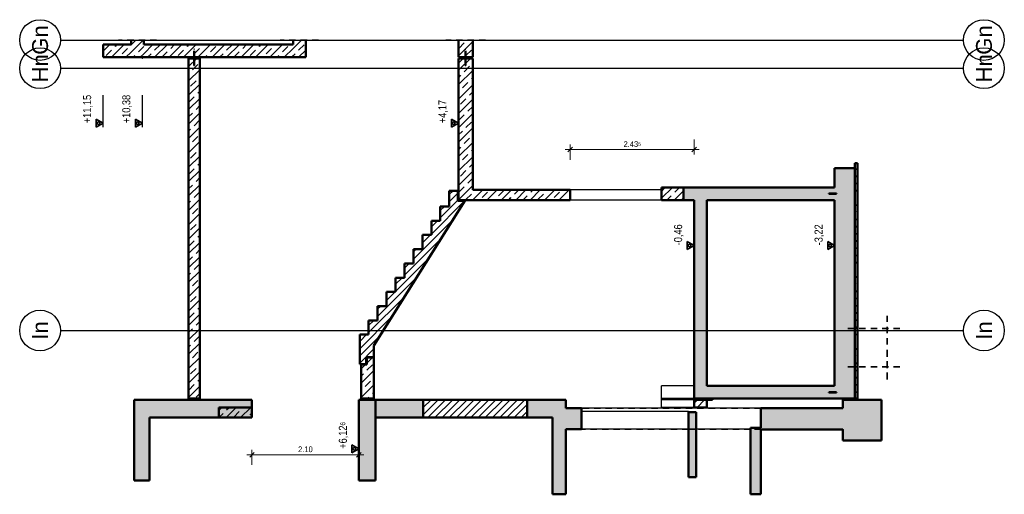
# Model space of a CAD drawing. Header units: millimetres. Extents: x 0 to 78.9, y -26.7 to 42.
# Tile 54 of 68: x 48.9 to 68.3, y -26.7 to -17.4. Entities that reach past the tile are written whole.
import ezdxf
from ezdxf.enums import TextEntityAlignment as Align

# ---------------------------------------------------------------- set-up
doc = ezdxf.new("R2010")
doc.units = ezdxf.units.MM
doc.linetypes.add('HIDDEN', pattern=[0.375, 0.25, -0.125])
for name, color, linetype, lineweight in [('01_Anbau Wände_Linien_Parkett', 7, 'Continuous', 20), ('Achsen', 7, 'Continuous', 20), ('Schraffuren', 7, 'Continuous', 20), ('Texte', 7, 'Continuous', 20)]:
    doc.layers.add(name, color=color, linetype=linetype, lineweight=lineweight)
doc.styles.add('Arial', font='arial.ttf')
doc.styles.add('Arial Narrow', font='ARIALN.TTF')
doc.dimstyles.new('Arch_Strakon_dimstyle', dxfattribs={"dimtxt": 11.25, "dimasz": 1, "dimexe": 1.25, "dimexo": 0.0625, "dimgap": 1, "dimtad": 0, "dimdec": 5, "dimzin": 12, "dimdsep": 46, "dimtxsty": 'Arial Narrow', "dimblk": 'Arrowhead_Tick', "dimsah": 1, "dimcen": 0, "dimse1": 1, "dimse2": 1, "dimclrd": 6, "dimclrt": 3, "dimazin": 0, "dimtfac": 1, "dimtdec": 4, "dimtmove": 0, "dimatfit": 3, "dimldrblk": 'NONE', "dimfxl": 1, "dimtvp": 1, "dimtolj": 1, "dimtzin": 0, "dimlwd": 13, "dimarcsym": 2})
pattern_1 = [(45, (0, 0), (-0.14142136, 0.14142136), [0.15, -0.1]), (45, (-0.07071, 0.07071), (-0.14142136, 0.14142136), [])]
pattern_2 = [(45, (0, 0), (-0.07071068, 0.07071068), [])]

# ---------------------------------------------------------------- blocks, each defined once
blk = doc.blocks.new('Arrowhead_Tick')
at = {"color": 0, "linetype": 'Continuous', "lineweight": -2}
for p, q in [((0, 20), (0, -10)), ((-1, 0), (0, 0)), ((10, 0), (0, 0))]:
    blk.add_line(p, q, dxfattribs=at)
at = {"color": 2, "linetype": 'Continuous', "lineweight": 35}
blk.add_line((4.4, 4.4), (-4.4, -4.4), dxfattribs=at)
blk = doc.blocks.new('*D572')
at = {"layer": 'Achsen', "color": 6, "linetype": 'Continuous', "lineweight": 13}
blk.add_line((59.757, -19.95), (62.172, -19.95), dxfattribs=at)
at = {"layer": 'Defpoints', "color": 0}
for p in [(62.182, -19.95), (59.747, -20.743), (62.182, -20.943)]:
    blk.add_point(p, dxfattribs=at)
at = {"layer": 'Achsen', "color": 6, "lineweight": 13, "xscale": 0.01, "yscale": 0.01, "zscale": 0.01, "rotation": 180}
blk.add_blockref('Arrowhead_Tick', (59.747, -19.95), dxfattribs=at)
at = {"layer": 'Achsen', "color": 6, "lineweight": 13, "xscale": 0.01, "yscale": 0.01, "zscale": 0.01}
blk.add_blockref('Arrowhead_Tick', (62.182, -19.95), dxfattribs=at)
at = {"layer": 'Achsen', "color": 3, "lineweight": 35, "insert": (60.965, -19.843), "char_height": 0.1125, "attachment_point": 5, "style": 'Arial Narrow'}
blk.add_mtext('\\A1;2.43{\\A1;\\H.6x;\\S5;}', dxfattribs=at)
blk = doc.blocks.new('_None')
blk = doc.blocks.new('*D573')
at = {"layer": 'Achsen', "color": 6, "linetype": 'Continuous', "lineweight": 13}
blk.add_line((53.506, -25.95), (55.586, -25.95), dxfattribs=at)
at = {"layer": 'Defpoints', "color": 0}
for p in [(53.496, -24.868), (55.596, -24.868), (55.596, -25.95)]:
    blk.add_point(p, dxfattribs=at)
at = {"layer": 'Achsen', "color": 6, "lineweight": 13, "xscale": 0.01, "yscale": 0.01, "zscale": 0.01, "rotation": 180}
blk.add_blockref('Arrowhead_Tick', (53.496, -25.95), dxfattribs=at)
at = {"layer": 'Achsen', "color": 6, "lineweight": 13, "xscale": 0.01, "yscale": 0.01, "zscale": 0.01}
blk.add_blockref('Arrowhead_Tick', (55.596, -25.95), dxfattribs=at)
at = {"layer": 'Achsen', "color": 3, "lineweight": 35, "insert": (54.546, -25.843), "char_height": 0.1125, "attachment_point": 5, "style": 'Arial Narrow'}
blk.add_mtext('\\A1;2.10', dxfattribs=at)

msp = doc.modelspace()

# ---------------------------------------------------------------- hatches: boundary and pattern name
at = {"layer": 'Schraffuren', "lineweight": 35}
h = msp.add_hatch(dxfattribs=at)
h.set_pattern_fill('bB', color=2, scale=0.01, angle=45, style=0, pattern_type=2)
h.set_pattern_definition(pattern_1)
h.paths.add_polyline_path([(51.1222053, -18.1369052), (51.1222053, -17.886905), (50.5722053, -17.886905), (50.5722053, -18.136905)])
h = msp.add_hatch(dxfattribs=at)
h.set_pattern_fill('bB', color=2, scale=0.01, angle=45, style=0, pattern_type=2)
h.set_pattern_definition(pattern_1)
h.paths.add_polyline_path([(51.3722053, -18.1369052), (51.3722053, -17.7969052), (51.1222053, -17.7969052), (51.1222053, -18.1369052)])
h = msp.add_hatch(dxfattribs=at)
h.set_pattern_fill('bB', color=2, scale=0.01, angle=45, style=0, pattern_type=2)
h.set_pattern_definition(pattern_1)
h.paths.add_polyline_path([(54.3022053, -18.1369052), (54.3022053, -17.8869052), (51.3722053, -17.8869052), (51.3722053, -18.1369052)])
h = msp.add_hatch(dxfattribs=at)
h.set_pattern_fill('bB', color=2, scale=0.01, angle=45, style=0, pattern_type=2)
h.set_pattern_definition(pattern_1)
h.paths.add_polyline_path([(54.5521993, -18.1368036), (54.5521993, -17.7969052), (54.3021993, -17.7969052), (54.3021993, -18.1368036)])
h = msp.add_hatch(dxfattribs=at)
h.set_pattern_fill('bB', color=2, scale=0.01, angle=45, style=0, pattern_type=2)
h.set_pattern_definition(pattern_1)
h.paths.add_polyline_path([(57.8321993, -18.1369052), (57.8321993, -17.7969052), (57.5521993, -17.7969052), (57.5521993, -18.1369052)])
h = msp.add_hatch(dxfattribs=at)
h.set_pattern_fill('bB', color=2, scale=0.01, angle=45, style=0, pattern_type=2)
h.set_pattern_definition(pattern_1)
h.paths.add_polyline_path([(52.4722053, -24.8434869), (52.4722053, -18.156905), (52.2522053, -18.156905), (52.2522053, -24.8434869)])
h = msp.add_hatch(dxfattribs=at)
h.set_pattern_fill('bB', color=2, scale=0.01, angle=45, style=0, pattern_type=2)
h.set_pattern_definition(pattern_1)
h.paths.add_polyline_path([(57.8321993, -20.9434841), (57.8321993, -18.156905), (57.5521993, -18.156905), (57.5521993, -20.9434841)])
h = msp.add_hatch(dxfattribs=at)
h.set_pattern_fill('bB', color=2, scale=0.01, angle=45, style=0, pattern_type=2)
h.set_pattern_definition(pattern_1)
h.paths.add_polyline_path([(65.3922053, -20.21848), (65.3422053, -20.21848), (65.3422053, -24.8434869), (65.3922053, -24.8434869)])
at = {"layer": 'Schraffuren', "lineweight": 35, "true_color": 0x8fb3da}
for points in [[(65.3422053, -20.31848), (64.9422053, -20.31848), (64.9422053, -24.8434903), (65.3422053, -24.8434869)], [(64.9422053, -20.94348), (64.9422053, -20.69348), (61.9722053, -20.69348), (61.9722053, -20.9434807)], [(62.4322053, -24.5934869), (62.4322053, -20.94348), (62.1822053, -20.94348), (62.1822053, -24.5934869)], [(64.9422053, -24.8434903), (64.9422053, -24.5934869), (62.1822053, -24.5934869), (62.1822053, -24.8434869)]]:
    msp.add_hatch(color=151, dxfattribs=at).paths.add_polyline_path(points)
at = {"layer": 'Schraffuren', "lineweight": 35}
h = msp.add_hatch(dxfattribs=at)
h.set_pattern_fill('bB', color=2, scale=0.01, angle=45, style=0, pattern_type=2)
h.set_pattern_definition(pattern_1)
h.paths.add_polyline_path([(61.9722053, -20.9434807), (61.9722053, -20.69348), (61.540589, -20.69348), (61.540589, -20.9434807)])
h = msp.add_hatch(dxfattribs=at)
h.set_pattern_fill('Mau', color=2, scale=0.01, angle=45, style=0, pattern_type=2)
h.set_pattern_definition(pattern_2)
h.paths.add_polyline_path([(55.8921993, -23.7988659), (57.6775993, -20.9585018), (57.5421993, -20.9585018), (57.5421993, -20.7585018), (57.3721993, -20.7585018), (57.3721993, -21.0685018), (57.1961993, -21.0685018), (57.1961993, -21.3485018), (57.0201993, -21.3485018), (57.0201993, -21.6285018), (56.8441993, -21.6285018), (56.8441993, -21.9085018), (56.6681993, -21.9085018), (56.6681993, -22.1885018), (56.4921993, -22.1885018), (56.4921993, -22.4685018), (56.3161993, -22.4685018), (56.3161993, -22.7485018), (56.1401993, -22.7485018), (56.1401993, -23.0285018), (55.9641993, -23.0285018), (55.9641993, -23.3085018), (55.7881993, -23.3085018), (55.7881993, -23.5885018), (55.6121993, -23.5885018), (55.6121993, -24.1685018), (55.7421993, -24.1685018), (55.7421993, -24.0285018), (55.8921993, -24.0285018)])
h = msp.add_hatch(dxfattribs=at)
h.set_pattern_fill('bB', color=2, scale=0.01, angle=45, style=0, pattern_type=2)
h.set_pattern_definition(pattern_1)
h.paths.add_polyline_path([(59.7472053, -20.9434807), (59.7472053, -20.7434807), (57.8321877, -20.7434807), (57.8321993, -20.9434841)])
at = {"layer": 'Schraffuren', "lineweight": 35, "true_color": 0xe9e9e9}
for points in [[(64.9772053, -20.8234841), (64.9772053, -20.8134841), (64.8272053, -20.8134841), (64.8272053, -20.8234841)], [(64.9772053, -24.7284869), (64.9772053, -24.7184869), (64.8272053, -24.7184869), (64.8272053, -24.7284869)], [(62.5422053, -24.8434903), (62.2122053, -24.8434903), (62.2122053, -24.8684903), (62.5422053, -24.8684903)]]:
    msp.add_hatch(color=254, dxfattribs=at).paths.add_polyline_path(points)
at = {"layer": 'Schraffuren', "lineweight": 35}
h = msp.add_hatch(dxfattribs=at)
h.set_pattern_fill('bB', color=2, scale=0.01, angle=45, style=0, pattern_type=2)
h.set_pattern_definition(pattern_1)
h.paths.add_polyline_path([(55.8921993, -24.0385018), (55.7521993, -24.0385018), (55.7521993, -24.1785018), (55.6421993, -24.1785018), (55.6421993, -24.8434903), (55.8921993, -24.8434903)])
at = {"layer": 'Schraffuren', "lineweight": 35, "true_color": 0x4b4b4b}
for points in [[(51.4822019, -26.4575076), (51.4822019, -24.867579), (51.1822019, -24.867579), (51.1822019, -26.4575076)], [(53.4958529, -25.2175597), (53.4958529, -24.8675597), (51.4822019, -24.867579), (51.4822019, -25.2175597)], [(55.9258529, -26.4574882), (55.9258529, -24.8675597), (55.5958529, -24.8675597), (55.5958529, -26.4574882)], [(56.8622019, -25.2175597), (56.8622019, -24.8675597), (55.9235019, -24.8675597), (55.9235019, -25.2175597)], [(59.4022072, -25.2175571), (59.4022072, -24.867579), (58.9022072, -24.8675597), (58.9022072, -25.2175597)], [(59.6622086, -24.8675597), (59.4022072, -24.867579), (59.4022072, -26.7274706), (59.6622086, -26.7274706)], [(65.8622065, -25.6684903), (65.8622065, -24.8684903), (65.1017548, -24.8684903), (65.1017548, -25.6684903)], [(59.9722065, -25.4474443), (59.9722065, -25.0330118), (59.6622086, -25.0330118), (59.6622086, -25.4474443)], [(62.221213, -25.1156463), (62.0722126, -25.1156463), (62.0722126, -26.3929972), (62.221213, -26.3929972)], [(65.1017548, -25.0347317), (63.4922153, -25.0347317), (63.4922153, -25.4502462), (65.1017548, -25.4502462)], [(63.4922153, -25.4211707), (63.2922153, -25.4211707), (63.2922153, -26.7274706), (63.4922153, -26.7274706)]]:
    msp.add_hatch(color=251, dxfattribs=at).paths.add_polyline_path(points)
at = {"layer": 'Schraffuren', "lineweight": 35}
h = msp.add_hatch(dxfattribs=at)
h.set_pattern_fill('Mau', color=2, scale=0.01, angle=45, style=0, pattern_type=2)
h.set_pattern_definition(pattern_2)
h.paths.add_polyline_path([(58.9022072, -25.2175597), (58.9022072, -24.8675597), (56.8622019, -24.8675597), (56.8622072, -25.2175597)])
h = msp.add_hatch(dxfattribs=at)
h.set_pattern_fill('bB', color=2, scale=0.01, angle=45, style=0, pattern_type=2)
h.set_pattern_definition(pattern_1)
h.paths.add_polyline_path([(62.4322053, -25.0184869), (62.4322053, -24.8684869), (62.1822053, -24.8684869), (62.1822053, -25.0184869)])
h = msp.add_hatch(dxfattribs=at)
h.set_pattern_fill('bB', color=2, scale=0.01, angle=45, style=0, pattern_type=2)
h.set_pattern_definition(pattern_1)
h.paths.add_polyline_path([(53.4958529, -25.2175597), (53.4958529, -25.0175597), (52.8458529, -25.0175597), (52.8458529, -25.2175597)])

# ---------------------------------------------------------------- linework, layer by layer
at = {"color": 3, "linetype": 'Continuous', "lineweight": 25}
for p, q in [((49.7329302, -17.7969052), (67.4752982, -17.7969052)), ((49.7329302, -18.3519052), (67.4752982, -18.3519052)), ((49.7329302, -23.5069052), (67.4752982, -23.5069052))]:
    msp.add_line(p, q, dxfattribs=at)
at = {"color": 2, "linetype": 'HIDDEN', "lineweight": 35, "ltscale": 0.5}
for p, q in [((51.6222053, -17.7969052), (50.8722053, -17.7969052)), ((54.8021993, -17.7969052), (54.0521993, -17.7969052)), ((58.0821993, -17.7969052), (57.3021993, -17.7969052)), ((65.9752982, -24.4593335), (65.9752982, -23.2154949)), ((66.2252982, -23.4654949), (65.1422053, -23.4654949)), ((65.9752982, -24.471479), (65.9752982, -23.9593335)), ((66.2252982, -24.221479), (65.1422053, -24.221479))]:
    msp.add_line(p, q, dxfattribs=at)
at = {"color": 3, "linetype": 'Continuous', "lineweight": 25}
for centre in [(49.3329302, -17.7969052), (67.8752982, -17.7969052), (49.3329302, -18.3519052), (67.8752982, -18.3519052), (49.3329302, -23.5069052), (67.8752982, -23.5069052)]:
    msp.add_circle(centre, 0.4, dxfattribs=at)
at = {"layer": '01_Anbau Wände_Linien_Parkett', "color": 2, "linetype": 'HIDDEN', "lineweight": 35, "ltscale": 0.5}
for p, q in [((52.3542053, -18.1369052), (52.3542053, -17.9769016)), ((52.3548143, -17.9769016), (52.3542053, -17.9769016)), ((52.3565485, -17.9769016), (52.3548143, -17.9769016)), ((52.3591439, -17.9769016), (52.3565485, -17.9769016)), ((52.3622053, -17.9769016), (52.3591439, -17.9769016)), ((52.3652668, -17.9769016), (52.3622053, -17.9769016)), ((52.3678622, -17.9769016), (52.3652668, -17.9769016)), ((52.3695964, -17.9769016), (52.3678622, -17.9769016)), ((52.3702053, -17.9769016), (52.3695964, -17.9769016)), ((52.3702053, -18.1369052), (52.3702053, -17.9769016)), ((57.6842053, -18.1369052), (57.6842053, -17.9769016)), ((57.6848143, -17.9769016), (57.6842053, -17.9769016)), ((57.6865485, -17.9769016), (57.6848143, -17.9769016)), ((57.6891439, -17.9769016), (57.6865485, -17.9769016)), ((57.6922053, -17.9769016), (57.6891439, -17.9769016)), ((57.6952668, -17.9769016), (57.6922053, -17.9769016)), ((57.6978622, -17.9769016), (57.6952668, -17.9769016)), ((57.6995964, -17.9769016), (57.6978622, -17.9769016)), ((57.7002053, -17.9769016), (57.6995964, -17.9769016)), ((57.7002053, -18.1369052), (57.7002053, -17.9769016)), ((52.3542053, -18.2969016), (52.3542053, -18.156905)), ((52.3702053, -18.2969016), (52.3702053, -18.156905)), ((57.6842053, -18.2969016), (57.6842053, -18.156905)), ((57.7002053, -18.2969016), (57.7002053, -18.156905)), ((52.3548143, -18.2969016), (52.3542053, -18.2969016)), ((52.3565485, -18.2969016), (52.3548143, -18.2969016)), ((52.3591439, -18.2969016), (52.3565485, -18.2969016)), ((52.3622053, -18.2969016), (52.3591439, -18.2969016)), ((52.3652668, -18.2969016), (52.3622053, -18.2969016)), ((52.3678622, -18.2969016), (52.3652668, -18.2969016)), ((52.3695964, -18.2969016), (52.3678622, -18.2969016)), ((52.3702053, -18.2969016), (52.3695964, -18.2969016)), ((57.6848143, -18.2969016), (57.6842053, -18.2969016)), ((57.6865485, -18.2969016), (57.6848143, -18.2969016)), ((57.6891439, -18.2969016), (57.6865485, -18.2969016)), ((57.6922053, -18.2969016), (57.6891439, -18.2969016)), ((57.6952668, -18.2969016), (57.6922053, -18.2969016)), ((57.6978622, -18.2969016), (57.6952668, -18.2969016)), ((57.6995964, -18.2969016), (57.6978622, -18.2969016)), ((57.7002053, -18.2969016), (57.6995964, -18.2969016)), ((61.5411854, -20.7434807), (61.540589, -20.7434807)), ((61.5411854, -20.9434807), (61.5411854, -20.7434807)), ((61.5412877, -20.7434807), (61.5411854, -20.7434807)), ((61.5412877, -20.9434807), (61.5412877, -20.7434807)), ((65.3922053, -23.4654949), (65.3422053, -23.4654949)), ((65.3922053, -24.221479), (65.3422053, -24.221479)), ((63.4922153, -25.0330418), (59.9722065, -25.0330418)), ((65.1017548, -25.0370922), (65.1017548, -25.0347317)), ((62.0722126, -25.4478116), (59.9722065, -25.4478116)), ((62.221213, -25.4487616), (62.0722126, -25.4487616)), ((63.2922153, -25.4478116), (62.221213, -25.4478116)), ((63.4922153, -25.4487616), (63.2922153, -25.4487616)), ((63.4922153, -25.4485236), (63.4922153, -25.4478116)), ((65.1017548, -25.4478116), (63.4922153, -25.4478116)), ((63.4922153, -25.4487616), (63.4922153, -25.4485236)), ((65.1017548, -25.4485236), (63.4922153, -25.4485236)), ((63.4922153, -25.4502462), (63.4922153, -25.4487616)), ((65.1017548, -25.4487616), (63.4922153, -25.4487616)), ((65.1017548, -25.4485236), (65.1017548, -25.4478116)), ((65.1017548, -25.4487616), (65.1017548, -25.4485236)), ((65.1017548, -25.4502462), (65.1017548, -25.4487616))]:
    msp.add_line(p, q, dxfattribs=at)
at = {"layer": 'Achsen', "color": 3, "linetype": 'Continuous', "lineweight": 25}
for p, q in [((52.3542053, -18.156905), (52.3542053, -18.1369052)), ((52.3702053, -18.156905), (52.3702053, -18.1369052)), ((57.6842053, -18.156905), (57.6842053, -18.1369052)), ((57.7002053, -18.156905), (57.7002053, -18.1369052)), ((50.5722053, -19.5119384), (50.5722053, -18.8835134)), ((51.3422053, -19.5119384), (51.3422053, -18.8835134)), ((57.5521993, -19.5119384), (57.5521993, -18.9827384)), ((61.540589, -20.7434807), (59.7472053, -20.7434807)), ((61.5406525, -20.9434841), (59.7472053, -20.9434841)), ((62.1822053, -21.9119384), (62.1822053, -21.4268384)), ((64.9422053, -21.9119384), (64.9422053, -21.4268384)), ((61.5438217, -24.8434869), (61.5438217, -24.5934869)), ((62.1822053, -24.5934869), (61.5438217, -24.5934869)), ((61.5422053, -24.8684903), (61.5422053, -24.8434903)), ((61.5438217, -24.8434903), (61.5422053, -24.8434903)), ((61.5422053, -25.0184869), (61.5422053, -24.8684903)), ((62.1822053, -24.8684903), (61.5422053, -24.8684903)), ((62.1822053, -24.8434903), (61.5438217, -24.8434903)), ((59.9722065, -25.0330118), (59.9722065, -25.0328251)), ((65.1017548, -25.0328251), (59.9722065, -25.0328251)), ((62.0722065, -25.097425), (59.9722065, -25.097425)), ((62.1822053, -25.0184869), (61.5422053, -25.0184869)), ((62.0722065, -25.1156463), (62.0722065, -25.097425)), ((63.4922153, -25.0347317), (63.4922153, -25.0330418)), ((65.1017548, -25.0330418), (63.4922153, -25.0330418)), ((55.5958529, -25.9119384), (55.5958529, -25.3083197)), ((59.9722065, -25.4487525), (59.9722065, -25.4474443)), ((62.0722126, -25.4487616), (59.9722065, -25.4487616)), ((63.2922153, -25.4487616), (62.221213, -25.4487616))]:
    msp.add_line(p, q, dxfattribs=at)
at = {"layer": 'Achsen', "color": 2, "linetype": 'Continuous', "lineweight": 35}
for p, q in [((50.5722053, -19.4331884), (50.4358103, -19.3544384)), ((50.4358103, -19.3544384), (50.4358103, -19.5119384)), ((50.5040078, -19.3938134), (50.4358103, -19.4331884)), ((50.4358103, -19.5119384), (50.5722053, -19.4331884)), ((50.4358103, -19.4331884), (50.5040078, -19.4725634)), ((50.5040078, -19.4725634), (50.5040078, -19.3938134)), ((51.3422053, -19.4331884), (51.2058103, -19.3544384)), ((51.2058103, -19.3544384), (51.2058103, -19.5119384)), ((51.2740078, -19.3938134), (51.2058103, -19.4331884)), ((51.2058103, -19.5119384), (51.3422053, -19.4331884)), ((51.2058103, -19.4331884), (51.2740078, -19.4725634)), ((51.2740078, -19.4725634), (51.2740078, -19.3938134)), ((57.5521993, -19.4331884), (57.4158043, -19.3544384)), ((57.4158043, -19.3544384), (57.4158043, -19.5119384)), ((57.4840018, -19.3938134), (57.4158043, -19.4331884)), ((57.4158043, -19.5119384), (57.5521993, -19.4331884)), ((57.4158043, -19.4331884), (57.4840018, -19.4725634)), ((57.4840018, -19.4725634), (57.4840018, -19.3938134)), ((62.1822053, -21.8331884), (62.0458103, -21.7544384)), ((62.0458103, -21.7544384), (62.0458103, -21.9119384)), ((62.1140078, -21.7938134), (62.0458103, -21.8331884)), ((62.0458103, -21.9119384), (62.1822053, -21.8331884)), ((62.0458103, -21.8331884), (62.1140078, -21.8725634)), ((62.1140078, -21.8725634), (62.1140078, -21.7938134)), ((64.9422053, -21.8331884), (64.8058103, -21.7544384)), ((64.8058103, -21.7544384), (64.8058103, -21.9119384)), ((64.8740078, -21.7938134), (64.8058103, -21.8331884)), ((64.8058103, -21.9119384), (64.9422053, -21.8331884)), ((64.8058103, -21.8331884), (64.8740078, -21.8725634)), ((64.8740078, -21.8725634), (64.8740078, -21.7938134)), ((55.5958529, -25.8331884), (55.4594579, -25.7544384)), ((55.4594579, -25.7544384), (55.4594579, -25.9119384)), ((55.5276554, -25.7938134), (55.4594579, -25.8331884)), ((55.4594579, -25.9119384), (55.5958529, -25.8331884)), ((55.4594579, -25.8331884), (55.5276554, -25.8725634)), ((55.5276554, -25.8725634), (55.5276554, -25.7938134))]:
    msp.add_line(p, q, dxfattribs=at)
at = {"layer": 'Achsen', "color": 4, "linetype": 'Continuous', "lineweight": 50}
for p, q in [((61.540589, -20.9434807), (61.540589, -20.69348)), ((61.9722053, -20.69348), (61.540589, -20.69348)), ((61.9722053, -20.9434841), (61.5406525, -20.9434841)), ((52.8458529, -25.2175597), (52.8458529, -25.0175597)), ((53.4958529, -25.0175597), (52.8458529, -25.0175597))]:
    msp.add_line(p, q, dxfattribs=at)
at = {"layer": 'Achsen', "color": 9, "linetype": 'Continuous', "lineweight": 0}
for centre in [(57.8321993, -17.7969052), (51.3422053, -18.156905)]:
    msp.add_circle(centre, 0.00111, dxfattribs=at)
at = {"layer": 'Texte', "color": 4, "linetype": 'Continuous', "lineweight": 50}
for p, q in [((50.5722053, -18.136905), (50.5722053, -17.886905)), ((51.1222053, -17.8869052), (50.5722053, -17.8869052)), ((51.1222053, -17.886905), (51.1222053, -17.7969052)), ((51.3722053, -17.8869052), (51.3722053, -17.7969052)), ((54.3022053, -17.8869052), (51.3722053, -17.8869052)), ((54.3021993, -17.8869052), (54.3021993, -17.7969052)), ((54.5521993, -18.1368036), (54.5521993, -17.7969052)), ((57.5521993, -18.1369052), (57.5521993, -17.7969052)), ((57.8321877, -18.1369052), (57.8321877, -17.7969052)), ((51.1222053, -18.1369052), (50.5722053, -18.1369052)), ((51.3722053, -18.1369052), (51.1222053, -18.1369052)), ((54.3022053, -18.1369052), (51.3722053, -18.1369052)), ((52.2522053, -24.8434869), (52.2522053, -18.156905)), ((52.4722053, -18.156905), (52.2522053, -18.156905)), ((52.4722053, -24.8434869), (52.4722053, -18.156905)), ((54.3021993, -18.1369052), (54.3021993, -18.1368036)), ((54.5521993, -18.1368036), (54.3021993, -18.1368036)), ((57.8321993, -18.1369052), (57.5521993, -18.1369052)), ((57.5521993, -20.9434841), (57.5521993, -18.156905)), ((57.8321993, -18.156905), (57.5521993, -18.156905)), ((57.8321877, -20.7434807), (57.8321877, -18.156905)), ((65.3422053, -24.8434869), (65.3422053, -20.21848)), ((65.3922053, -20.21848), (65.3422053, -20.21848)), ((65.3922053, -24.8434869), (65.3922053, -20.21848)), ((64.9422053, -20.69348), (64.9422053, -20.31848)), ((65.3422053, -20.31848), (64.9422053, -20.31848)), ((61.9722053, -20.9434807), (61.9722053, -20.69348)), ((64.9422053, -20.69348), (61.9722053, -20.69348)), ((57.3721993, -21.0685018), (57.3721993, -20.7585018)), ((57.5421993, -20.7585018), (57.3721993, -20.7585018)), ((57.5421993, -20.9585018), (57.5421993, -20.7585018)), ((59.7472053, -20.7434807), (57.8321877, -20.7434807)), ((59.7472053, -20.9434807), (59.7472053, -20.7434807)), ((64.8272053, -20.8234841), (64.8272053, -20.8134841)), ((64.9772053, -20.8134841), (64.8272053, -20.8134841)), ((64.9772053, -20.8234841), (64.8272053, -20.8234841)), ((64.9772053, -20.8234841), (64.9772053, -20.8134841)), ((55.8921993, -23.7988659), (57.6775993, -20.9585018)), ((57.1961993, -21.3485018), (57.1961993, -21.0685018)), ((57.3721993, -21.0685018), (57.1961993, -21.0685018)), ((57.6775993, -20.9585018), (57.5421993, -20.9585018)), ((57.8321993, -20.9434841), (57.5521993, -20.9434841)), ((59.7472053, -20.9434841), (57.8321993, -20.9434841)), ((62.1822053, -20.9434841), (61.9722053, -20.9434841)), ((62.1822053, -24.5934869), (62.1822053, -20.94348)), ((62.4322053, -24.5934869), (62.4322053, -20.94348)), ((64.9422053, -20.9434841), (62.4322053, -20.9434841)), ((64.9422053, -24.5934869), (64.9422053, -20.94348)), ((57.0201993, -21.6285018), (57.0201993, -21.3485018)), ((57.1961993, -21.3485018), (57.0201993, -21.3485018)), ((56.8441993, -21.9085018), (56.8441993, -21.6285018)), ((57.0201993, -21.6285018), (56.8441993, -21.6285018)), ((56.6681993, -22.1885018), (56.6681993, -21.9085018)), ((56.8441993, -21.9085018), (56.6681993, -21.9085018)), ((56.4921993, -22.4685018), (56.4921993, -22.1885018)), ((56.6681993, -22.1885018), (56.4921993, -22.1885018)), ((56.3161993, -22.7485018), (56.3161993, -22.4685018)), ((56.4921993, -22.4685018), (56.3161993, -22.4685018)), ((56.1401993, -23.0285018), (56.1401993, -22.7485018)), ((56.3161993, -22.7485018), (56.1401993, -22.7485018)), ((55.9641993, -23.3085018), (55.9641993, -23.0285018)), ((56.1401993, -23.0285018), (55.9641993, -23.0285018)), ((55.7881993, -23.5885018), (55.7881993, -23.3085018)), ((55.9641993, -23.3085018), (55.7881993, -23.3085018)), ((55.6121993, -24.1685018), (55.6121993, -23.5885018)), ((55.7881993, -23.5885018), (55.6121993, -23.5885018)), ((55.8921993, -24.0285018), (55.8921993, -23.7988659)), ((55.7421993, -24.1685018), (55.6121993, -24.1685018)), ((55.7421993, -24.1685018), (55.7421993, -24.0285018)), ((55.8921993, -24.0285018), (55.7421993, -24.0285018)), ((55.7521993, -24.1785018), (55.7521993, -24.0385018)), ((55.8921993, -24.0385018), (55.7521993, -24.0385018)), ((55.8921993, -24.8434903), (55.8921993, -24.0385018)), ((55.6421993, -24.8434903), (55.6421993, -24.1785018)), ((55.7521993, -24.1785018), (55.6421993, -24.1785018)), ((62.1822053, -24.8434869), (62.1822053, -24.5934869)), ((64.9422053, -24.5934869), (62.4322053, -24.5934869)), ((64.8272053, -24.7284869), (64.8272053, -24.7184869)), ((64.9772053, -24.7184869), (64.8272053, -24.7184869)), ((64.9772053, -24.7284869), (64.8272053, -24.7284869)), ((64.9772053, -24.7284869), (64.9772053, -24.7184869)), ((51.1822019, -26.4575076), (51.1822019, -24.867579)), ((51.4822019, -24.867579), (51.1822019, -24.867579)), ((53.4958529, -24.867579), (51.4822019, -24.867579)), ((52.4722053, -24.8434903), (52.2522053, -24.8434903)), ((53.4958529, -25.2175597), (53.4958529, -24.8675597)), ((55.5958529, -26.4574882), (55.5958529, -24.8675597)), ((55.9235019, -24.867579), (55.5958529, -24.867579)), ((55.8921993, -24.8434903), (55.6421993, -24.8434903)), ((55.9235019, -25.2175597), (55.9235019, -24.8675597)), ((56.8622072, -24.867579), (55.9235019, -24.867579)), ((55.9258529, -26.4574882), (55.9258529, -24.8675597)), ((56.8622019, -25.2175597), (56.8622019, -24.8675597)), ((58.9022072, -24.867579), (56.8622072, -24.867579)), ((58.9022072, -25.2175597), (58.9022072, -24.8675597)), ((59.4022072, -24.867579), (58.9022072, -24.867579)), ((59.6622086, -24.867579), (59.4022072, -24.867579)), ((59.6622086, -25.0330118), (59.6622086, -24.8675597)), ((64.9422053, -24.8434903), (62.1822053, -24.8434903)), ((62.1822053, -25.0184869), (62.1822053, -24.8684869)), ((62.4322053, -24.8684903), (62.1822053, -24.8684903)), ((62.2122053, -24.8684903), (62.2122053, -24.8434903)), ((62.4322053, -25.0184869), (62.4322053, -24.8684869)), ((62.5422053, -24.8684903), (62.4322053, -24.8684903)), ((62.5422053, -24.8684903), (62.5422053, -24.8434903)), ((65.3422053, -24.8434903), (64.9422053, -24.8434903)), ((65.1017548, -25.0347317), (65.1017548, -24.8684903)), ((65.8622065, -24.8684903), (65.1017548, -24.8684903)), ((65.3922053, -24.8434903), (65.3422053, -24.8434903)), ((65.8622065, -25.6684903), (65.8622065, -24.8684903)), ((59.9722065, -25.0330418), (59.6622086, -25.0330418)), ((59.9722065, -25.4474443), (59.9722065, -25.0330118)), ((62.0722065, -26.3929972), (62.0722065, -25.1156463)), ((62.221213, -25.1156463), (62.0722126, -25.1156463)), ((62.4322053, -25.0184869), (62.1822053, -25.0184869)), ((62.221213, -26.3929972), (62.221213, -25.1156463)), ((63.4922153, -25.4211707), (63.4922153, -25.0347317)), ((65.1017548, -25.0347317), (63.4922153, -25.0347317)), ((51.4822019, -26.4575076), (51.4822019, -25.2175597)), ((53.4958529, -25.2175597), (51.4822019, -25.2175597)), ((56.8622072, -25.2175597), (55.9235019, -25.2175597)), ((58.9022072, -25.2175597), (56.8622072, -25.2175597)), ((59.4022072, -25.2175597), (58.9022072, -25.2175597)), ((59.4022072, -26.7274706), (59.4022072, -25.2175571)), ((59.6622086, -26.7274706), (59.6622086, -25.4474443)), ((59.9722065, -25.4474443), (59.6622086, -25.4474443)), ((63.2922153, -26.7274706), (63.2922153, -25.4211707)), ((63.4922153, -25.4211707), (63.2922153, -25.4211707)), ((63.4922153, -26.7274706), (63.4922153, -25.4502462)), ((65.1017548, -25.4502462), (63.4922153, -25.4502462)), ((65.1017548, -25.6684903), (65.1017548, -25.4502462)), ((65.8622065, -25.6684903), (65.1017548, -25.6684903)), ((51.4822019, -26.4575076), (51.1822019, -26.4575076)), ((55.9258529, -26.4575076), (55.5958529, -26.4575076)), ((62.221213, -26.3929972), (62.0722126, -26.3929972)), ((59.6622086, -26.7274706), (59.4022072, -26.7274706)), ((63.4922153, -26.7274706), (63.2922153, -26.7274706))]:
    msp.add_line(p, q, dxfattribs=at)

# ---------------------------------------------------------------- texts
at = {"color": 1, "lineweight": 70, "style": 'Arial'}
for s, p in [('Gn', (49.3329302, -17.7969052)), ('Gn', (67.8752982, -17.7969052)), ('Hn', (49.3329302, -18.3519052)), ('Hn', (67.8752982, -18.3519052)), ('In', (49.3329302, -23.5069052)), ('In', (67.8752982, -23.5069052))]:
    msp.add_text(s, height=0.31141607, rotation=90, dxfattribs=at).set_placement(p, align=Align.MIDDLE_CENTER)
at = {"layer": 'Achsen', "color": 2, "lineweight": 35, "char_height": 0.1575, "attachment_point": 1, "rotation": 90, "line_spacing_factor": 0.9, "style": 'Arial Narrow'}
for s, insert in [(' +11,15', (50.1784553, -19.4820134)), (' +10,38', (50.9484553, -19.4820134)), (' +4,17', (57.1584493, -19.4820134)), (' -0,46', (61.7884553, -21.8820134)), (' -3,22', (64.5484553, -21.8820134)), (' +6,12{\\A1;\\H.6x;\\S6;}', (55.2021029, -25.8820134))]:
    msp.add_mtext(s, dxfattribs=dict(at, insert=insert))

# ---------------------------------------------------------------- dimensions: what is measured, and where the dimension line sits
at = {"layer": 'Achsen', "lineweight": 35}
for base, p1, p2, text, picture, middle in [((62.1822053, -19.95), (59.7472053, -20.7434807), (62.1822053, -20.94348), '2.43{\\A1;\\H.6x;\\S5;}', '*D572', (60.9647053, -19.95)), ((55.5958529, -25.95), (53.4958529, -24.8675597), (55.5958529, -24.867579), '2.10', '*D573', (54.5458529, -25.95))]:
    dim = msp.add_linear_dim(base=base, p1=p1, p2=p2, text=text, dimstyle='Arch_Strakon_dimstyle', override={"dimscale": 0.01, "dimtxt": 11.25, "dimasz": 1, "dimgap": 5, "dimtad": 1, "dimjust": 0, "dimtih": 0, "dimtoh": 0, "dimdec": 5, "dimdsep": 46, "dimtxsty": 'Arial Narrow', "dimclrd": 6, "dimclrt": 3, "dimtix": 1, "dimtofl": 255, "dimtmove": 0, "dimatfit": 2, "dimfxl": 0, "dimfxlon": 0, "dimtvp": 44.444444, "dimlwd": 13}, dxfattribs=at)
    dim.commit()
    dim.dimension.update_dxf_attribs({"geometry": picture, "text_midpoint": middle, "dimtype": 160})

doc.saveas('drawing.dxf')
